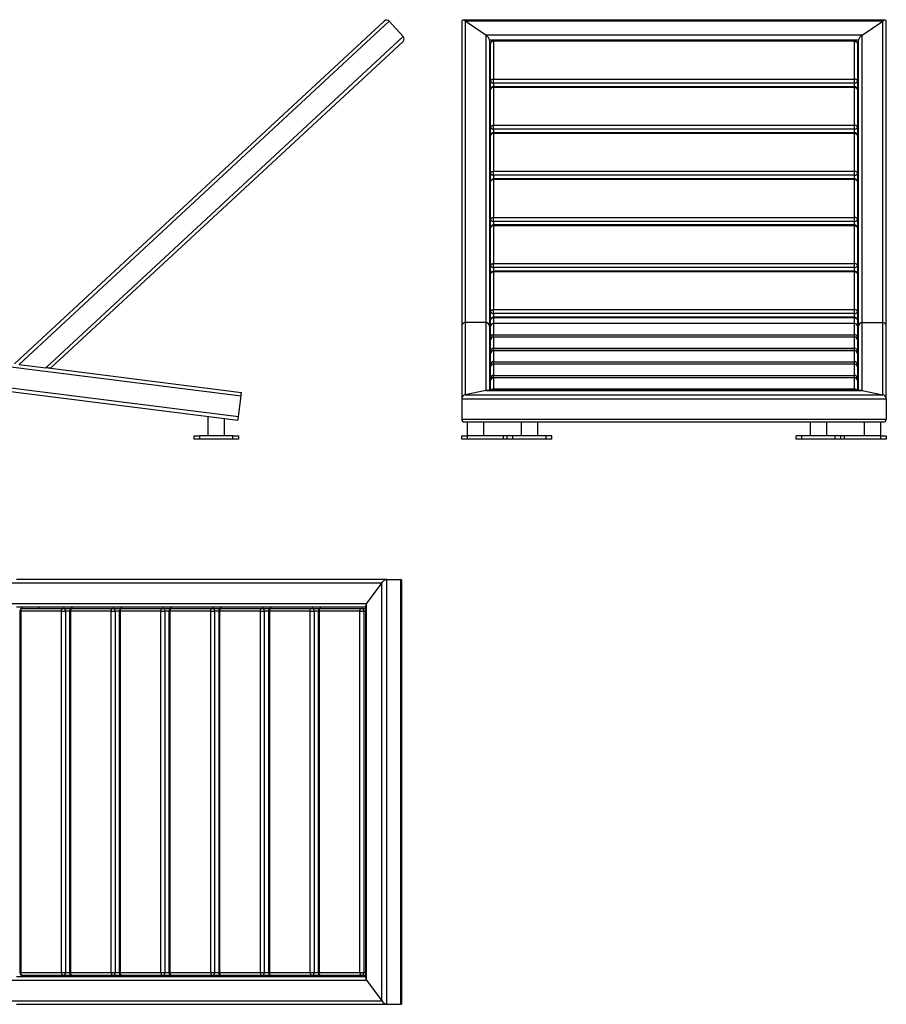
# Model space of a CAD drawing. Header units: millimetres. Extents: x 107 to 2935, y 117 to 1888.
# Tile 2 of 2: x 1376 to 2935, y 117 to 1888. Entities that reach past the tile are written whole.
import ezdxf

# ---------------------------------------------------------------- set-up
doc = ezdxf.new("R2010")
doc.units = ezdxf.units.MM

msp = doc.modelspace()

# ---------------------------------------------------------------- linework, layer by layer
at = {"color": 7, "linetype": 'Continuous', "lineweight": 25}
for p, q in [((1366.7, 1268.7), (2031.9, 1885.1)), ((1374.9, 1267.7), (2040.9, 1884.8)), ((2040.9, 1884.8), (2066.2, 1857.5)), ((2171.4, 1884.8), (2171.4, 1336.3)), ((2933.4, 1886.9), (2173.5, 1886.9)), ((2215, 1859.9), (2177.8, 1885.1)), ((2929, 1885.1), (2177.8, 1885.1)), ((2891.8, 1859.9), (2929, 1885.1)), ((2935.4, 1336.3), (2935.4, 1884.8)), ((2891.8, 1859.9), (2215, 1859.9)), ((1423.1, 1261.6), (2066.2, 1857.5)), ((1431.4, 1260.6), (2065.9, 1848.5)), ((2885.4, 1850.8), (2221.4, 1850.8)), ((2221.4, 1850.8), (2221.4, 1336.3)), ((2223.4, 1777.1), (2223.4, 1845)), ((2878.4, 1850), (2228.4, 1850)), ((2228.4, 1848.7), (2228.4, 1780.7)), ((2878.4, 1848.7), (2228.4, 1848.7)), ((2878.4, 1780.7), (2878.4, 1848.7)), ((2883.4, 1845), (2883.4, 1777.1)), ((2885.4, 1336.3), (2885.4, 1850.8)), ((2221.4, 1821.5), (2223.4, 1821.5)), ((2223.4, 1817.6), (2221.4, 1816.2)), ((2883.4, 1821.5), (2885.4, 1821.5)), ((2885.4, 1816.2), (2883.4, 1817.6)), ((2223.4, 1762.1), (2223.4, 1777.1)), ((2228.4, 1773.7), (2228.4, 1780.7)), ((2228.4, 1780.7), (2878.4, 1780.7)), ((2878.4, 1773.7), (2228.4, 1773.7)), ((2878.4, 1773.7), (2878.4, 1780.7)), ((2883.4, 1777.1), (2883.4, 1762.1)), ((2223.4, 1694.2), (2223.4, 1762.1)), ((2878.4, 1767.1), (2228.4, 1767.1)), ((2228.4, 1765.8), (2228.4, 1697.8)), ((2878.4, 1765.8), (2228.4, 1765.8)), ((2878.4, 1697.8), (2878.4, 1765.8)), ((2883.4, 1762.1), (2883.4, 1694.2)), ((2223.4, 1679.2), (2223.4, 1694.2)), ((2228.4, 1690.8), (2228.4, 1697.8)), ((2228.4, 1697.8), (2878.4, 1697.8)), ((2878.4, 1690.8), (2228.4, 1690.8)), ((2878.4, 1684.2), (2228.4, 1684.2)), ((2228.4, 1682.9), (2228.4, 1614.9)), ((2878.4, 1682.9), (2228.4, 1682.9)), ((2878.4, 1690.8), (2878.4, 1697.8)), ((2878.4, 1614.9), (2878.4, 1682.9)), ((2883.4, 1694.2), (2883.4, 1679.2)), ((2223.4, 1611.2), (2223.4, 1679.2)), ((2883.4, 1679.2), (2883.4, 1611.2)), ((2228.4, 1607.8), (2228.4, 1614.9)), ((2228.4, 1614.9), (2878.4, 1614.9)), ((2878.4, 1607.8), (2878.4, 1614.9)), ((2223.4, 1596.3), (2223.4, 1611.2)), ((2223.4, 1528.3), (2223.4, 1596.3)), ((2878.4, 1607.8), (2228.4, 1607.8)), ((2878.4, 1601.3), (2228.4, 1601.3)), ((2228.4, 1600), (2228.4, 1532)), ((2878.4, 1600), (2228.4, 1600)), ((2878.4, 1532), (2878.4, 1600)), ((2883.4, 1611.2), (2883.4, 1596.3)), ((2883.4, 1596.3), (2883.4, 1528.3)), ((2223.4, 1513.4), (2223.4, 1528.3)), ((2228.4, 1524.9), (2228.4, 1532)), ((2228.4, 1532), (2878.4, 1532)), ((2878.4, 1524.9), (2228.4, 1524.9)), ((2878.4, 1524.9), (2878.4, 1532)), ((2883.4, 1528.3), (2883.4, 1513.4)), ((2223.4, 1445.4), (2223.4, 1513.4)), ((2878.4, 1518.4), (2228.4, 1518.4)), ((2878.4, 1517), (2228.4, 1517)), ((2228.4, 1517), (2228.4, 1449.1)), ((2878.4, 1449.1), (2878.4, 1517)), ((2883.4, 1513.4), (2883.4, 1445.4)), ((2223.4, 1430.4), (2223.4, 1445.4)), ((2228.4, 1442), (2228.4, 1449.1)), ((2228.4, 1449.1), (2878.4, 1449.1)), ((2878.4, 1442), (2228.4, 1442)), ((2878.4, 1435.4), (2228.4, 1435.4)), ((2878.4, 1442), (2878.4, 1449.1)), ((2883.4, 1445.4), (2883.4, 1430.4)), ((2223.4, 1362.5), (2223.4, 1430.4)), ((2878.4, 1434.1), (2228.4, 1434.1)), ((2228.4, 1434.1), (2228.4, 1366.1)), ((2878.4, 1366.1), (2878.4, 1434.1)), ((2883.4, 1430.4), (2883.4, 1362.5)), ((2228.4, 1359.1), (2228.4, 1366.1)), ((2228.4, 1366.1), (2878.4, 1366.1)), ((2878.4, 1359.1), (2878.4, 1366.1)), ((2223.4, 1347.5), (2223.4, 1362.5)), ((2223.4, 1336.2), (2223.4, 1347.5)), ((2878.4, 1359.1), (2228.4, 1359.1)), ((2878.4, 1352.5), (2228.4, 1352.5)), ((2878.4, 1351.2), (2228.4, 1351.2)), ((2883.4, 1362.5), (2883.4, 1347.5)), ((2883.4, 1347.5), (2883.4, 1336.2)), ((779.1, 1336.3), (1774.3, 1210.9)), ((2171.4, 1336.3), (2171.4, 1205.7)), ((2215, 1342.8), (2177.8, 1342.8)), ((2177.8, 1342.8), (2177.8, 1213.2)), ((2215, 1342.8), (2215, 1220.7)), ((2221.4, 1336.3), (2221.4, 1220.8)), ((2223.4, 1316.2), (2223.4, 1336.2)), ((2878.4, 1341.2), (2228.4, 1341.2)), ((2228.4, 1341.1), (2228.4, 1321.1)), ((2878.4, 1341.1), (2228.4, 1341.1)), ((2878.4, 1321.1), (2878.4, 1341.1)), ((2883.4, 1336.2), (2883.4, 1316.2)), ((2885.4, 1220.8), (2885.4, 1336.3)), ((2891.8, 1220.7), (2891.8, 1342.8)), ((2891.8, 1342.8), (2929, 1342.8)), ((2929, 1213.2), (2929, 1342.8)), ((2935.4, 1205.7), (2935.4, 1336.3)), ((2223.4, 1311.8), (2223.4, 1316.2)), ((2223.4, 1291.8), (2223.4, 1311.8)), ((2228.4, 1321.1), (2878.4, 1321.1)), ((2878.4, 1316.8), (2228.4, 1316.8)), ((2228.4, 1316.7), (2228.4, 1296.7)), ((2878.4, 1316.7), (2228.4, 1316.7)), ((2878.4, 1296.7), (2878.4, 1316.7)), ((2883.4, 1316.2), (2883.4, 1311.8)), ((2883.4, 1311.8), (2883.4, 1291.8)), ((780.5, 1298.6), (1769.6, 1174)), ((2223.4, 1307.3), (2221.4, 1307.3)), ((2228.4, 1296.7), (2878.4, 1296.7)), ((2883.4, 1307.3), (2885.4, 1307.3)), ((780.8, 1292.1), (1768.8, 1167.6)), ((2223.4, 1287.4), (2223.4, 1291.8)), ((2223.4, 1267.4), (2223.4, 1287.4)), ((2878.4, 1292.4), (2228.4, 1292.4)), ((2228.4, 1292.3), (2228.4, 1272.3)), ((2878.4, 1292.3), (2228.4, 1292.3)), ((2878.4, 1272.3), (2878.4, 1292.3)), ((2883.4, 1291.8), (2883.4, 1287.4)), ((2883.4, 1287.4), (2883.4, 1267.4)), ((1374.9, 1267.7), (1423.1, 1261.6)), ((1431.4, 1260.6), (1775.1, 1217.3)), ((2223.4, 1263), (2223.4, 1267.4)), ((2223.4, 1243), (2223.4, 1263)), ((2228.4, 1272.3), (2878.4, 1272.3)), ((2878.4, 1268), (2228.4, 1268)), ((2228.4, 1267.9), (2228.4, 1247.9)), ((2878.4, 1267.9), (2228.4, 1267.9)), ((2878.4, 1247.9), (2878.4, 1267.9)), ((2883.4, 1267.4), (2883.4, 1263)), ((2883.4, 1263), (2883.4, 1243)), ((2223.4, 1238.6), (2223.4, 1243)), ((2228.4, 1247.9), (2878.4, 1247.9)), ((2878.4, 1243.6), (2228.4, 1243.6)), ((2878.4, 1243.5), (2228.4, 1243.5)), ((2228.4, 1243.5), (2228.4, 1223.5)), ((2878.4, 1223.5), (2878.4, 1243.5)), ((2883.4, 1243), (2883.4, 1238.6)), ((2223.4, 1220.8), (2223.4, 1238.6)), ((2228.4, 1223.5), (2878.4, 1223.5)), ((2883.4, 1238.6), (2883.4, 1220.8)), ((1769.6, 1174), (1774.3, 1210.9)), ((2171.4, 1205.7), (2171.4, 1169.2)), ((2171.4, 1205.7), (2935.4, 1205.7)), ((2215, 1220.7), (2177.8, 1213.2)), ((2177.8, 1213.2), (2929, 1213.2)), ((2215, 1220.7), (2891.8, 1220.7)), ((2890.5, 1220.8), (2216.3, 1220.8)), ((2891.8, 1220.7), (2929, 1213.2)), ((2935.4, 1205.7), (2935.4, 1169.2)), ((1714.8, 1174.5), (1714.8, 1139.4)), ((1744.8, 1139.4), (1744.8, 1170.7)), ((2171.4, 1169.2), (2935.4, 1169.2)), ((2176.5, 1164.1), (2930.3, 1164.1)), ((2181.4, 1164.1), (2181.4, 1139.4)), ((2211.4, 1139.4), (2211.4, 1164.1)), ((2278.4, 1164.1), (2278.4, 1139.4)), ((2308.4, 1139.4), (2308.4, 1164.1)), ((2798.4, 1164.1), (2798.4, 1139.4)), ((2828.4, 1139.4), (2828.4, 1164.1)), ((2895.4, 1164.1), (2895.4, 1139.4)), ((2925.4, 1139.4), (2925.4, 1164.1)), ((1689.8, 1133.4), (1689.8, 1139.4)), ((1689.8, 1139.4), (1699.8, 1139.4)), ((1699.8, 1133.4), (1689.8, 1133.4)), ((1699.8, 1139.4), (1699.8, 1133.4)), ((1759.8, 1139.4), (1699.8, 1139.4)), ((1759.8, 1133.4), (1699.8, 1133.4)), ((1759.8, 1133.4), (1759.8, 1139.4)), ((1759.8, 1139.4), (1769.8, 1139.4)), ((1769.8, 1133.4), (1759.8, 1133.4)), ((1769.8, 1139.4), (1769.8, 1133.4)), ((2171.4, 1133.4), (2171.4, 1139.4)), ((2171.4, 1139.4), (2181.4, 1139.4)), ((2181.4, 1133.4), (2171.4, 1133.4)), ((2181.4, 1139.4), (2181.4, 1133.4)), ((2246.4, 1139.4), (2181.4, 1139.4)), ((2246.4, 1133.4), (2181.4, 1133.4)), ((2246.4, 1133.4), (2246.4, 1139.4)), ((2253.4, 1139.4), (2246.4, 1139.4)), ((2253.4, 1133.4), (2246.4, 1133.4)), ((2253.4, 1133.4), (2253.4, 1139.4)), ((2263.4, 1139.4), (2253.4, 1139.4)), ((2263.4, 1133.4), (2253.4, 1133.4)), ((2263.4, 1133.4), (2263.4, 1139.4)), ((2323.4, 1139.4), (2263.4, 1139.4)), ((2323.4, 1133.4), (2263.4, 1133.4)), ((2323.4, 1133.4), (2323.4, 1139.4)), ((2333.4, 1139.4), (2323.4, 1139.4)), ((2333.4, 1133.4), (2323.4, 1133.4)), ((2333.4, 1133.4), (2333.4, 1139.4)), ((2773.4, 1133.4), (2773.4, 1139.4)), ((2783.4, 1139.4), (2773.4, 1139.4)), ((2783.4, 1133.4), (2773.4, 1133.4)), ((2783.4, 1133.4), (2783.4, 1139.4)), ((2843.4, 1139.4), (2783.4, 1139.4)), ((2843.4, 1133.4), (2783.4, 1133.4)), ((2843.4, 1133.4), (2843.4, 1139.4)), ((2853.4, 1139.4), (2843.4, 1139.4)), ((2853.4, 1133.4), (2843.4, 1133.4)), ((2860.4, 1139.4), (2853.4, 1139.4)), ((2853.4, 1133.4), (2853.4, 1139.4)), ((2860.4, 1133.4), (2853.4, 1133.4)), ((2860.4, 1133.4), (2860.4, 1139.4)), ((2925.4, 1139.4), (2860.4, 1139.4)), ((2925.4, 1133.4), (2860.4, 1133.4)), ((2925.4, 1133.4), (2925.4, 1139.4)), ((2925.4, 1139.4), (2935.4, 1139.4)), ((2935.4, 1133.4), (2925.4, 1133.4)), ((2935.4, 1139.4), (2935.4, 1133.4)), ((2027.5, 874.5), (1362.2, 874.5)), ((2036.5, 880.9), (1370.5, 880.9)), ((2000.2, 837.3), (2027.5, 874.5)), ((2027.5, 123.3), (2027.5, 874.5)), ((2036.5, 116.9), (2036.5, 880.9)), ((2036.5, 880.9), (2061.8, 880.9)), ((2061.8, 116.9), (2061.8, 880.9)), ((2063.5, 118.6), (2063.5, 879.2)), ((2000.2, 837.3), (1362.2, 837.3)), ((1998.1, 832.6), (1998.1, 165.2)), ((2000.2, 160.5), (2000.2, 837.3)), ((1998.1, 830.9), (1370.5, 830.9)), ((1376.3, 823.9), (1376.3, 173.9)), ((1451.2, 823.9), (1377.9, 823.9)), ((1377.9, 823.9), (1377.9, 173.9)), ((1381.3, 828.9), (1454.6, 828.9)), ((1410.5, 830.9), (1410.5, 828.9)), ((1451.2, 823.9), (1458.3, 823.9)), ((1451.2, 173.9), (1451.2, 823.9)), ((1454.6, 828.9), (1470.8, 828.9)), ((1458.3, 823.9), (1458.3, 173.9)), ((1465.8, 823.9), (1465.8, 173.9)), ((1540.7, 823.9), (1467.4, 823.9)), ((1467.4, 823.9), (1467.4, 173.9)), ((1470.8, 828.9), (1544.1, 828.9)), ((1540.7, 823.9), (1547.8, 823.9)), ((1540.7, 173.9), (1540.7, 823.9)), ((1544.1, 828.9), (1560.2, 828.9)), ((1547.8, 823.9), (1547.8, 173.9)), ((1555.2, 823.9), (1555.2, 173.9)), ((1630.2, 823.9), (1556.8, 823.9)), ((1556.8, 823.9), (1556.8, 173.9)), ((1560.2, 828.9), (1633.6, 828.9)), ((1630.2, 823.9), (1637.3, 823.9)), ((1630.2, 173.9), (1630.2, 823.9)), ((1633.6, 828.9), (1649.7, 828.9)), ((1637.3, 823.9), (1637.3, 173.9)), ((1644.7, 823.9), (1644.7, 173.9)), ((1719.7, 823.9), (1646.3, 823.9)), ((1646.3, 823.9), (1646.3, 173.9)), ((1649.7, 828.9), (1723.1, 828.9)), ((1719.7, 823.9), (1726.8, 823.9)), ((1719.7, 173.9), (1719.7, 823.9)), ((1723.1, 828.9), (1739.2, 828.9)), ((1726.8, 823.9), (1726.8, 173.9)), ((1734.2, 823.9), (1734.2, 173.9)), ((1809.2, 823.9), (1735.8, 823.9)), ((1735.8, 823.9), (1735.8, 173.9)), ((1739.2, 828.9), (1812.6, 828.9)), ((1809.2, 823.9), (1816.2, 823.9)), ((1809.2, 173.9), (1809.2, 823.9)), ((1812.6, 828.9), (1828.7, 828.9)), ((1816.2, 823.9), (1816.2, 173.9)), ((1823.7, 823.9), (1823.7, 173.9)), ((1898.7, 823.9), (1825.3, 823.9)), ((1825.3, 823.9), (1825.3, 173.9)), ((1828.7, 828.9), (1902.1, 828.9)), ((1898.7, 173.9), (1898.7, 823.9)), ((1898.7, 823.9), (1905.7, 823.9)), ((1902.1, 828.9), (1918.2, 828.9)), ((1905.7, 823.9), (1905.7, 173.9)), ((1913.2, 823.9), (1913.2, 173.9)), ((1914.8, 823.9), (1914.8, 173.9)), ((1988.1, 823.9), (1914.8, 823.9)), ((1918.2, 828.9), (1991.5, 828.9)), ((1988.1, 823.9), (1995.2, 823.9)), ((1988.1, 173.9), (1988.1, 823.9)), ((1991.5, 828.9), (1998.1, 828.9)), ((1995.2, 823.9), (1995.2, 173.9)), ((1362.2, 160.5), (2000.2, 160.5)), ((1370.5, 166.9), (1998.1, 166.9)), ((1377.9, 173.9), (1451.2, 173.9)), ((1454.6, 168.9), (1381.3, 168.9)), ((1410.5, 166.9), (1410.5, 168.9)), ((1451.2, 173.9), (1458.3, 173.9)), ((1470.8, 168.9), (1454.6, 168.9)), ((1467.4, 173.9), (1540.7, 173.9)), ((1544.1, 168.9), (1470.8, 168.9)), ((1540.7, 173.9), (1547.8, 173.9)), ((1560.2, 168.9), (1544.1, 168.9)), ((1556.8, 173.9), (1630.2, 173.9)), ((1633.6, 168.9), (1560.2, 168.9)), ((1630.2, 173.9), (1637.3, 173.9)), ((1649.7, 168.9), (1633.6, 168.9)), ((1646.3, 173.9), (1719.7, 173.9)), ((1723.1, 168.9), (1649.7, 168.9)), ((1719.7, 173.9), (1726.8, 173.9)), ((1739.2, 168.9), (1723.1, 168.9)), ((1735.8, 173.9), (1809.2, 173.9)), ((1812.6, 168.9), (1739.2, 168.9)), ((1809.2, 173.9), (1816.2, 173.9)), ((1828.7, 168.9), (1812.6, 168.9)), ((1825.3, 173.9), (1898.7, 173.9)), ((1902.1, 168.9), (1828.7, 168.9)), ((1898.7, 173.9), (1905.7, 173.9)), ((1918.2, 168.9), (1902.1, 168.9)), ((1914.8, 173.9), (1988.1, 173.9)), ((1991.5, 168.9), (1918.2, 168.9)), ((1988.1, 173.9), (1995.2, 173.9)), ((1998.1, 168.9), (1991.5, 168.9)), ((2000.2, 160.5), (2027.5, 123.3)), ((1362.2, 123.3), (2027.5, 123.3)), ((1370.5, 116.9), (2036.5, 116.9)), ((2036.5, 116.9), (2061.8, 116.9))]:
    msp.add_line(p, q, dxfattribs=at)
at = {"color": 8, "linetype": 'Continuous', "lineweight": 25}
for p, q in [((2177.8, 1885.1), (2177.8, 1342.8)), ((2929, 1342.8), (2929, 1885.1)), ((2215, 1859.9), (2215, 1342.8)), ((2891.8, 1342.8), (2891.8, 1859.9)), ((2228.4, 1848.7), (2228.4, 1850)), ((2878.4, 1848.7), (2878.4, 1850)), ((2223.4, 1823.5), (2221.4, 1823.5)), ((2885.4, 1823.5), (2883.4, 1823.5)), ((2228.4, 1773.7), (2228.4, 1767.1)), ((2878.4, 1767.1), (2878.4, 1773.7)), ((2228.4, 1765.8), (2228.4, 1767.1)), ((2878.4, 1765.8), (2878.4, 1767.1)), ((2228.4, 1690.8), (2228.4, 1684.2)), ((2228.4, 1682.9), (2228.4, 1684.2)), ((2878.4, 1684.2), (2878.4, 1690.8)), ((2878.4, 1682.9), (2878.4, 1684.2)), ((2228.4, 1607.8), (2228.4, 1601.3)), ((2228.4, 1600), (2228.4, 1601.3)), ((2878.4, 1601.3), (2878.4, 1607.8)), ((2878.4, 1600), (2878.4, 1601.3)), ((2228.4, 1524.9), (2228.4, 1518.4)), ((2878.4, 1518.4), (2878.4, 1524.9)), ((2228.4, 1517), (2228.4, 1518.4)), ((2878.4, 1517), (2878.4, 1518.4)), ((2228.4, 1442), (2228.4, 1435.4)), ((2228.4, 1434.1), (2228.4, 1435.4)), ((2878.4, 1435.4), (2878.4, 1442)), ((2878.4, 1434.1), (2878.4, 1435.4)), ((2228.4, 1359.1), (2228.4, 1352.5)), ((2228.4, 1351.2), (2228.4, 1352.5)), ((2228.4, 1351.2), (2228.4, 1341.2)), ((2878.4, 1352.5), (2878.4, 1359.1)), ((2878.4, 1351.2), (2878.4, 1352.5)), ((2878.4, 1341.2), (2878.4, 1351.2)), ((2228.4, 1341.1), (2228.4, 1341.2)), ((2878.4, 1341.1), (2878.4, 1341.2)), ((2228.4, 1316.8), (2228.4, 1321.1)), ((2228.4, 1316.7), (2228.4, 1316.8)), ((2878.4, 1316.8), (2878.4, 1321.1)), ((2878.4, 1316.7), (2878.4, 1316.8)), ((2228.4, 1292.4), (2228.4, 1296.7)), ((2878.4, 1292.4), (2878.4, 1296.7)), ((2228.4, 1292.3), (2228.4, 1292.4)), ((2878.4, 1292.3), (2878.4, 1292.4)), ((2228.4, 1268), (2228.4, 1272.3)), ((2228.4, 1267.9), (2228.4, 1268)), ((2878.4, 1268), (2878.4, 1272.3)), ((2878.4, 1267.9), (2878.4, 1268)), ((2228.4, 1243.6), (2228.4, 1247.9)), ((2228.4, 1243.5), (2228.4, 1243.6)), ((2878.4, 1243.6), (2878.4, 1247.9)), ((2878.4, 1243.5), (2878.4, 1243.6)), ((2228.4, 1220.8), (2228.4, 1223.5)), ((2878.4, 1220.8), (2878.4, 1223.5)), ((1376.3, 823.9), (1377.9, 823.9)), ((1465.8, 823.9), (1458.3, 823.9)), ((1465.8, 823.9), (1467.4, 823.9)), ((1555.2, 823.9), (1547.8, 823.9)), ((1555.2, 823.9), (1556.8, 823.9)), ((1644.7, 823.9), (1637.3, 823.9)), ((1644.7, 823.9), (1646.3, 823.9)), ((1734.2, 823.9), (1726.8, 823.9)), ((1734.2, 823.9), (1735.8, 823.9)), ((1823.7, 823.9), (1816.2, 823.9)), ((1823.7, 823.9), (1825.3, 823.9)), ((1913.2, 823.9), (1905.7, 823.9)), ((1913.2, 823.9), (1914.8, 823.9)), ((1998.1, 823.9), (1995.2, 823.9)), ((1376.3, 173.9), (1377.9, 173.9)), ((1458.3, 173.9), (1465.8, 173.9)), ((1465.8, 173.9), (1467.4, 173.9)), ((1547.8, 173.9), (1555.2, 173.9)), ((1555.2, 173.9), (1556.8, 173.9)), ((1637.3, 173.9), (1644.7, 173.9)), ((1644.7, 173.9), (1646.3, 173.9)), ((1726.8, 173.9), (1734.2, 173.9)), ((1734.2, 173.9), (1735.8, 173.9)), ((1816.2, 173.9), (1823.7, 173.9)), ((1823.7, 173.9), (1825.3, 173.9)), ((1905.7, 173.9), (1913.2, 173.9)), ((1913.2, 173.9), (1914.8, 173.9)), ((1995.2, 173.9), (1998.1, 173.9))]:
    msp.add_line(p, q, dxfattribs=at)
at = {"color": 7, "linetype": 'Continuous', "lineweight": 25, "flags": 128}
for points in [[(2228.4, 1848.7), (2227.4, 1848.6), (2226.5, 1848.4), (2225.6, 1848.1), (2224.9, 1847.6), (2224.2, 1847.1), (2223.8, 1846.5), (2223.5, 1845.8), (2223.4, 1845)], [(2878.4, 1848.7), (2879.4, 1848.6), (2880.3, 1848.4), (2881.2, 1848.1), (2881.9, 1847.6), (2882.6, 1847.1), (2883, 1846.5), (2883.3, 1845.8), (2883.4, 1845)], [(2223.4, 1777.1), (2223.5, 1777.8), (2223.8, 1778.5), (2224.2, 1779.1), (2224.9, 1779.7), (2225.6, 1780.1), (2226.5, 1780.5), (2227.4, 1780.7), (2228.4, 1780.7)], [(2223.4, 1777.1), (2223.5, 1776.4), (2223.8, 1775.8), (2224.2, 1775.2), (2224.9, 1774.7), (2225.6, 1774.3), (2226.5, 1773.9), (2227.4, 1773.7), (2228.4, 1773.7)], [(2883.4, 1777.1), (2883.3, 1777.8), (2883, 1778.5), (2882.6, 1779.1), (2881.9, 1779.7), (2881.2, 1780.1), (2880.3, 1780.5), (2879.4, 1780.7), (2878.4, 1780.7)], [(2878.4, 1773.7), (2879.4, 1773.7), (2880.3, 1773.9), (2881.2, 1774.3), (2881.9, 1774.7), (2882.6, 1775.2), (2883, 1775.8), (2883.3, 1776.4), (2883.4, 1777.1)], [(2228.4, 1765.8), (2227.4, 1765.7), (2226.5, 1765.5), (2225.6, 1765.2), (2224.9, 1764.7), (2224.2, 1764.2), (2223.8, 1763.5), (2223.5, 1762.8), (2223.4, 1762.1)], [(2878.4, 1765.8), (2879.4, 1765.7), (2880.3, 1765.5), (2881.2, 1765.2), (2881.9, 1764.7), (2882.6, 1764.2), (2883, 1763.5), (2883.3, 1762.8), (2883.4, 1762.1)], [(2223.4, 1694.2), (2223.5, 1694.9), (2223.8, 1695.6), (2224.2, 1696.2), (2224.9, 1696.8), (2225.6, 1697.2), (2226.5, 1697.5), (2227.4, 1697.8), (2228.4, 1697.8)], [(2223.4, 1694.2), (2223.5, 1693.5), (2223.8, 1692.9), (2224.2, 1692.3), (2224.9, 1691.8), (2225.6, 1691.3), (2226.5, 1691), (2227.4, 1690.8), (2228.4, 1690.8)], [(2228.4, 1682.9), (2227.4, 1682.8), (2226.5, 1682.6), (2225.6, 1682.3), (2224.9, 1681.8), (2224.2, 1681.2), (2223.8, 1680.6), (2223.5, 1679.9), (2223.4, 1679.2)], [(2883.4, 1694.2), (2883.3, 1694.9), (2883, 1695.6), (2882.6, 1696.2), (2881.9, 1696.8), (2881.2, 1697.2), (2880.3, 1697.5), (2879.4, 1697.8), (2878.4, 1697.8)], [(2878.4, 1690.8), (2879.4, 1690.8), (2880.3, 1691), (2881.2, 1691.3), (2881.9, 1691.8), (2882.6, 1692.3), (2883, 1692.9), (2883.3, 1693.5), (2883.4, 1694.2)], [(2878.4, 1682.9), (2879.4, 1682.8), (2880.3, 1682.6), (2881.2, 1682.3), (2881.9, 1681.8), (2882.6, 1681.2), (2883, 1680.6), (2883.3, 1679.9), (2883.4, 1679.2)], [(2223.4, 1611.2), (2223.5, 1612), (2223.8, 1612.6), (2224.2, 1613.3), (2224.9, 1613.8), (2225.6, 1614.3), (2226.5, 1614.6), (2227.4, 1614.8), (2228.4, 1614.9)], [(2883.4, 1611.2), (2883.3, 1612), (2883, 1612.6), (2882.6, 1613.3), (2881.9, 1613.8), (2881.2, 1614.3), (2880.3, 1614.6), (2879.4, 1614.8), (2878.4, 1614.9)], [(2223.4, 1611.2), (2223.5, 1610.6), (2223.8, 1609.9), (2224.2, 1609.3), (2224.9, 1608.8), (2225.6, 1608.4), (2226.5, 1608.1), (2227.4, 1607.9), (2228.4, 1607.8)], [(2228.4, 1600), (2227.4, 1599.9), (2226.5, 1599.7), (2225.6, 1599.3), (2224.9, 1598.9), (2224.2, 1598.3), (2223.8, 1597.7), (2223.5, 1597), (2223.4, 1596.3)], [(2878.4, 1607.8), (2879.4, 1607.9), (2880.3, 1608.1), (2881.2, 1608.4), (2881.9, 1608.8), (2882.6, 1609.3), (2883, 1609.9), (2883.3, 1610.6), (2883.4, 1611.2)], [(2878.4, 1600), (2879.4, 1599.9), (2880.3, 1599.7), (2881.2, 1599.3), (2881.9, 1598.9), (2882.6, 1598.3), (2883, 1597.7), (2883.3, 1597), (2883.4, 1596.3)], [(2223.4, 1528.3), (2223.5, 1529), (2223.8, 1529.7), (2224.2, 1530.4), (2224.9, 1530.9), (2225.6, 1531.4), (2226.5, 1531.7), (2227.4, 1531.9), (2228.4, 1532)], [(2223.4, 1528.3), (2223.5, 1527.7), (2223.8, 1527), (2224.2, 1526.4), (2224.9, 1525.9), (2225.6, 1525.5), (2226.5, 1525.2), (2227.4, 1525), (2228.4, 1524.9)], [(2883.4, 1528.3), (2883.3, 1529), (2883, 1529.7), (2882.6, 1530.4), (2881.9, 1530.9), (2881.2, 1531.4), (2880.3, 1531.7), (2879.4, 1531.9), (2878.4, 1532)], [(2878.4, 1524.9), (2879.4, 1525), (2880.3, 1525.2), (2881.2, 1525.5), (2881.9, 1525.9), (2882.6, 1526.4), (2883, 1527), (2883.3, 1527.7), (2883.4, 1528.3)], [(2228.4, 1517), (2227.4, 1517), (2226.5, 1516.7), (2225.6, 1516.4), (2224.9, 1516), (2224.2, 1515.4), (2223.8, 1514.8), (2223.5, 1514.1), (2223.4, 1513.4)], [(2878.4, 1517), (2879.4, 1517), (2880.3, 1516.7), (2881.2, 1516.4), (2881.9, 1516), (2882.6, 1515.4), (2883, 1514.8), (2883.3, 1514.1), (2883.4, 1513.4)], [(2223.4, 1445.4), (2223.5, 1446.1), (2223.8, 1446.8), (2224.2, 1447.4), (2224.9, 1448), (2225.6, 1448.4), (2226.5, 1448.8), (2227.4, 1449), (2228.4, 1449.1)], [(2223.4, 1445.4), (2223.5, 1444.7), (2223.8, 1444.1), (2224.2, 1443.5), (2224.9, 1443), (2225.6, 1442.6), (2226.5, 1442.3), (2227.4, 1442.1), (2228.4, 1442)], [(2883.4, 1445.4), (2883.3, 1446.1), (2883, 1446.8), (2882.6, 1447.4), (2881.9, 1448), (2881.2, 1448.4), (2880.3, 1448.8), (2879.4, 1449), (2878.4, 1449.1)], [(2878.4, 1442), (2879.4, 1442.1), (2880.3, 1442.3), (2881.2, 1442.6), (2881.9, 1443), (2882.6, 1443.5), (2883, 1444.1), (2883.3, 1444.7), (2883.4, 1445.4)], [(2228.4, 1434.1), (2227.4, 1434), (2226.5, 1433.8), (2225.6, 1433.5), (2224.9, 1433), (2224.2, 1432.5), (2223.8, 1431.8), (2223.5, 1431.2), (2223.4, 1430.4)], [(2878.4, 1434.1), (2879.4, 1434), (2880.3, 1433.8), (2881.2, 1433.5), (2881.9, 1433), (2882.6, 1432.5), (2883, 1431.8), (2883.3, 1431.2), (2883.4, 1430.4)], [(2223.4, 1362.5), (2223.5, 1363.2), (2223.8, 1363.9), (2224.2, 1364.5), (2224.9, 1365.1), (2225.6, 1365.5), (2226.5, 1365.9), (2227.4, 1366.1), (2228.4, 1366.1)], [(2883.4, 1362.5), (2883.3, 1363.2), (2883, 1363.9), (2882.6, 1364.5), (2881.9, 1365.1), (2881.2, 1365.5), (2880.3, 1365.9), (2879.4, 1366.1), (2878.4, 1366.1)], [(2223.4, 1362.5), (2223.5, 1361.8), (2223.8, 1361.2), (2224.2, 1360.6), (2224.9, 1360.1), (2225.6, 1359.6), (2226.5, 1359.3), (2227.4, 1359.1), (2228.4, 1359.1)], [(2228.4, 1351.2), (2227.4, 1351.1), (2226.5, 1350.9), (2225.6, 1350.6), (2224.9, 1350.1), (2224.2, 1349.6), (2223.8, 1348.9), (2223.5, 1348.2), (2223.4, 1347.5)], [(2878.4, 1359.1), (2879.4, 1359.1), (2880.3, 1359.3), (2881.2, 1359.6), (2881.9, 1360.1), (2882.6, 1360.6), (2883, 1361.2), (2883.3, 1361.8), (2883.4, 1362.5)], [(2878.4, 1351.2), (2879.4, 1351.1), (2880.3, 1350.9), (2881.2, 1350.6), (2881.9, 1350.1), (2882.6, 1349.6), (2883, 1348.9), (2883.3, 1348.2), (2883.4, 1347.5)], [(1431.4, 1260.6), (1431.3, 1260.6), (1430.8, 1260.6), (1430, 1260.7), (1429, 1260.9), (1427.7, 1261), (1426.3, 1261.2), (1424.7, 1261.4), (1423.1, 1261.6)], [(1774.3, 1210.9), (1774.4, 1212.1), (1774.6, 1213.3), (1774.7, 1214.4), (1774.8, 1215.4), (1774.9, 1216.2), (1775, 1216.8), (1775.1, 1217.1), (1775.1, 1217.3)], [(1768.8, 1167.6), (1768.8, 1167.8), (1768.9, 1168.1), (1769, 1168.7), (1769.1, 1169.5), (1769.2, 1170.5), (1769.3, 1171.6), (1769.5, 1172.8), (1769.6, 1174)], [(1381.3, 828.9), (1380.6, 828.8), (1380, 828.5), (1379.4, 828), (1378.9, 827.4), (1378.4, 826.7), (1378.1, 825.8), (1377.9, 824.9), (1377.9, 823.9)], [(1451.2, 823.9), (1451.3, 824.9), (1451.5, 825.8), (1451.8, 826.7), (1452.2, 827.4), (1452.7, 828), (1453.3, 828.5), (1454, 828.8), (1454.6, 828.9)], [(1458.3, 823.9), (1458.2, 824.9), (1458, 825.8), (1457.7, 826.7), (1457.2, 827.4), (1456.7, 828), (1456, 828.5), (1455.3, 828.8), (1454.6, 828.9)], [(1470.8, 828.9), (1470.1, 828.8), (1469.5, 828.5), (1468.9, 828), (1468.4, 827.4), (1467.9, 826.7), (1467.6, 825.8), (1467.4, 824.9), (1467.4, 823.9)], [(1540.7, 823.9), (1540.8, 824.9), (1541, 825.8), (1541.3, 826.7), (1541.7, 827.4), (1542.2, 828), (1542.8, 828.5), (1543.4, 828.8), (1544.1, 828.9)], [(1547.8, 823.9), (1547.7, 824.9), (1547.5, 825.8), (1547.2, 826.7), (1546.7, 827.4), (1546.1, 828), (1545.5, 828.5), (1544.8, 828.8), (1544.1, 828.9)], [(1560.2, 828.9), (1559.6, 828.8), (1558.9, 828.5), (1558.4, 828), (1557.8, 827.4), (1557.4, 826.7), (1557.1, 825.8), (1556.9, 824.9), (1556.8, 823.9)], [(1630.2, 823.9), (1630.3, 824.9), (1630.5, 825.8), (1630.8, 826.7), (1631.2, 827.4), (1631.7, 828), (1632.3, 828.5), (1632.9, 828.8), (1633.6, 828.9)], [(1637.3, 823.9), (1637.2, 824.9), (1637, 825.8), (1636.6, 826.7), (1636.2, 827.4), (1635.6, 828), (1635, 828.5), (1634.3, 828.8), (1633.6, 828.9)], [(1649.7, 828.9), (1649.1, 828.8), (1648.4, 828.5), (1647.8, 828), (1647.3, 827.4), (1646.9, 826.7), (1646.6, 825.8), (1646.4, 824.9), (1646.3, 823.9)], [(1719.7, 823.9), (1719.8, 824.9), (1719.9, 825.8), (1720.3, 826.7), (1720.7, 827.4), (1721.2, 828), (1721.8, 828.5), (1722.4, 828.8), (1723.1, 828.9)], [(1726.8, 823.9), (1726.7, 824.9), (1726.5, 825.8), (1726.1, 826.7), (1725.7, 827.4), (1725.1, 828), (1724.5, 828.5), (1723.8, 828.8), (1723.1, 828.9)], [(1739.2, 828.9), (1738.6, 828.8), (1737.9, 828.5), (1737.3, 828), (1736.8, 827.4), (1736.4, 826.7), (1736.1, 825.8), (1735.9, 824.9), (1735.8, 823.9)], [(1809.2, 823.9), (1809.2, 824.9), (1809.4, 825.8), (1809.7, 826.7), (1810.2, 827.4), (1810.7, 828), (1811.3, 828.5), (1811.9, 828.8), (1812.6, 828.9)], [(1816.2, 823.9), (1816.2, 824.9), (1816, 825.8), (1815.6, 826.7), (1815.2, 827.4), (1814.6, 828), (1814, 828.5), (1813.3, 828.8), (1812.6, 828.9)], [(1828.7, 828.9), (1828, 828.8), (1827.4, 828.5), (1826.8, 828), (1826.3, 827.4), (1825.9, 826.7), (1825.6, 825.8), (1825.4, 824.9), (1825.3, 823.9)], [(1898.7, 823.9), (1898.7, 824.9), (1898.9, 825.8), (1899.2, 826.7), (1899.7, 827.4), (1900.2, 828), (1900.8, 828.5), (1901.4, 828.8), (1902.1, 828.9)], [(1905.7, 823.9), (1905.7, 824.9), (1905.4, 825.8), (1905.1, 826.7), (1904.7, 827.4), (1904.1, 828), (1903.5, 828.5), (1902.8, 828.8), (1902.1, 828.9)], [(1918.2, 828.9), (1917.5, 828.8), (1916.9, 828.5), (1916.3, 828), (1915.8, 827.4), (1915.4, 826.7), (1915.1, 825.8), (1914.9, 824.9), (1914.8, 823.9)], [(1988.1, 823.9), (1988.2, 824.9), (1988.4, 825.8), (1988.7, 826.7), (1989.1, 827.4), (1989.7, 828), (1990.2, 828.5), (1990.9, 828.8), (1991.5, 828.9)], [(1995.2, 823.9), (1995.1, 824.9), (1994.9, 825.8), (1994.6, 826.7), (1994.1, 827.4), (1993.6, 828), (1992.9, 828.5), (1992.3, 828.8), (1991.5, 828.9)], [(1381.3, 168.9), (1380.6, 169), (1380, 169.3), (1379.4, 169.7), (1378.9, 170.3), (1378.4, 171.1), (1378.1, 172), (1377.9, 172.9), (1377.9, 173.9)], [(1451.2, 173.9), (1451.3, 172.9), (1451.5, 172), (1451.8, 171.1), (1452.2, 170.3), (1452.7, 169.7), (1453.3, 169.3), (1454, 169), (1454.6, 168.9)], [(1454.6, 168.9), (1455.3, 169), (1456, 169.3), (1456.7, 169.7), (1457.2, 170.3), (1457.7, 171.1), (1458, 172), (1458.2, 172.9), (1458.3, 173.9)], [(1470.8, 168.9), (1470.1, 169), (1469.5, 169.3), (1468.9, 169.7), (1468.4, 170.3), (1467.9, 171.1), (1467.6, 172), (1467.4, 172.9), (1467.4, 173.9)], [(1540.7, 173.9), (1540.8, 172.9), (1541, 172), (1541.3, 171.1), (1541.7, 170.3), (1542.2, 169.7), (1542.8, 169.3), (1543.4, 169), (1544.1, 168.9)], [(1544.1, 168.9), (1544.8, 169), (1545.5, 169.3), (1546.1, 169.7), (1546.7, 170.3), (1547.2, 171.1), (1547.5, 172), (1547.7, 172.9), (1547.8, 173.9)], [(1560.2, 168.9), (1559.6, 169), (1558.9, 169.3), (1558.4, 169.7), (1557.8, 170.3), (1557.4, 171.1), (1557.1, 172), (1556.9, 172.9), (1556.8, 173.9)], [(1630.2, 173.9), (1630.3, 172.9), (1630.5, 172), (1630.8, 171.1), (1631.2, 170.3), (1631.7, 169.7), (1632.3, 169.3), (1632.9, 169), (1633.6, 168.9)], [(1633.6, 168.9), (1634.3, 169), (1635, 169.3), (1635.6, 169.7), (1636.2, 170.3), (1636.6, 171.1), (1637, 172), (1637.2, 172.9), (1637.3, 173.9)], [(1649.7, 168.9), (1649.1, 169), (1648.4, 169.3), (1647.8, 169.7), (1647.3, 170.3), (1646.9, 171.1), (1646.6, 172), (1646.4, 172.9), (1646.3, 173.9)], [(1719.7, 173.9), (1719.8, 172.9), (1719.9, 172), (1720.3, 171.1), (1720.7, 170.3), (1721.2, 169.7), (1721.8, 169.3), (1722.4, 169), (1723.1, 168.9)], [(1723.1, 168.9), (1723.8, 169), (1724.5, 169.3), (1725.1, 169.7), (1725.7, 170.3), (1726.1, 171.1), (1726.5, 172), (1726.7, 172.9), (1726.8, 173.9)], [(1739.2, 168.9), (1738.6, 169), (1737.9, 169.3), (1737.3, 169.7), (1736.8, 170.3), (1736.4, 171.1), (1736.1, 172), (1735.9, 172.9), (1735.8, 173.9)], [(1809.2, 173.9), (1809.2, 172.9), (1809.4, 172), (1809.7, 171.1), (1810.2, 170.3), (1810.7, 169.7), (1811.3, 169.3), (1811.9, 169), (1812.6, 168.9)], [(1812.6, 168.9), (1813.3, 169), (1814, 169.3), (1814.6, 169.7), (1815.2, 170.3), (1815.6, 171.1), (1816, 172), (1816.2, 172.9), (1816.2, 173.9)], [(1828.7, 168.9), (1828, 169), (1827.4, 169.3), (1826.8, 169.7), (1826.3, 170.3), (1825.9, 171.1), (1825.6, 172), (1825.4, 172.9), (1825.3, 173.9)], [(1898.7, 173.9), (1898.7, 172.9), (1898.9, 172), (1899.2, 171.1), (1899.7, 170.3), (1900.2, 169.7), (1900.8, 169.3), (1901.4, 169), (1902.1, 168.9)], [(1902.1, 168.9), (1902.8, 169), (1903.5, 169.3), (1904.1, 169.7), (1904.7, 170.3), (1905.1, 171.1), (1905.4, 172), (1905.7, 172.9), (1905.7, 173.9)], [(1918.2, 168.9), (1917.5, 169), (1916.9, 169.3), (1916.3, 169.7), (1915.8, 170.3), (1915.4, 171.1), (1915.1, 172), (1914.9, 172.9), (1914.8, 173.9)], [(1988.1, 173.9), (1988.2, 172.9), (1988.4, 172), (1988.7, 171.1), (1989.1, 170.3), (1989.7, 169.7), (1990.2, 169.3), (1990.9, 169), (1991.5, 168.9)], [(1991.5, 168.9), (1992.3, 169), (1992.9, 169.3), (1993.6, 169.7), (1994.1, 170.3), (1994.6, 171.1), (1994.9, 172), (1995.1, 172.9), (1995.2, 173.9)]]:
    msp.add_lwpolyline(points, dxfattribs=at)
at = {"color": 8, "linetype": 'Continuous', "lineweight": 25, "flags": 128}
for points in [[(2223.4, 1316.2), (2223.5, 1316), (2223.8, 1315.9), (2224.2, 1315.7), (2224.9, 1315.5), (2225, 1315.5)], [(2881.8, 1315.5), (2881.9, 1315.5), (2882.6, 1315.7), (2883, 1315.9), (2883.3, 1316), (2883.4, 1316.2)], [(2223.4, 1291.8), (2223.5, 1291.6), (2223.8, 1291.5), (2224.2, 1291.3), (2224.9, 1291.1), (2225, 1291.1)], [(2881.8, 1291.1), (2881.9, 1291.1), (2882.6, 1291.3), (2883, 1291.5), (2883.3, 1291.6), (2883.4, 1291.8)], [(2223.4, 1267.4), (2223.5, 1267.2), (2223.8, 1267.1), (2224.2, 1266.9), (2224.9, 1266.7), (2225, 1266.7)], [(2881.8, 1266.7), (2881.9, 1266.7), (2882.6, 1266.9), (2883, 1267.1), (2883.3, 1267.2), (2883.4, 1267.4)], [(2223.4, 1243), (2223.5, 1242.8), (2223.8, 1242.7), (2224.2, 1242.5), (2224.9, 1242.3), (2225, 1242.3)], [(2881.8, 1242.3), (2881.9, 1242.3), (2882.6, 1242.5), (2883, 1242.7), (2883.3, 1242.8), (2883.4, 1243)]]:
    msp.add_lwpolyline(points, dxfattribs=at)
at = {"color": 7, "linetype": 'Continuous', "lineweight": 25}
for centre, radius, start, end in [((2036.2, 1880.5), 6.4, 42.8192, 132.8192), ((2061.5, 1853.2), 6.4, 312.8192, 42.8192), ((2228.4, 1845), 5, 90, 180), ((2878.4, 1845), 5, 0, 90), ((2228.4, 1762.1), 5, 90, 180), ((2878.4, 1762.1), 5, 0, 90), ((2228.4, 1679.2), 5, 90, 180), ((2878.4, 1679.2), 5, 0, 90), ((2228.4, 1596.3), 5, 90, 180), ((2878.4, 1596.3), 5, 0, 90), ((2228.4, 1513.4), 5, 90, 180), ((2878.4, 1513.4), 5, 0, 90), ((2228.4, 1430.4), 5, 90, 180), ((2878.4, 1430.4), 5, 0, 90), ((2228.4, 1347.5), 5, 90, 180), ((2878.4, 1347.5), 5, 0, 90), ((2228.4, 1336.2), 5, 90, 180), ((2228.4, 1336.2), 4.95, 89.4213, 179.4091), ((2878.4, 1336.2), 5, 0, 90), ((2878.5, 1336.2), 4.95, 0.5909, 90.5787), ((2228.4, 1316.2), 4.95, 89.4211, 179.4092), ((2228.4, 1311.8), 5, 90, 180), ((2228.4, 1311.8), 4.95, 89.4213, 179.4091), ((2878.5, 1316.2), 4.95, 0.5908, 90.5789), ((2878.4, 1311.8), 5, 0, 90), ((2878.5, 1311.8), 4.95, 0.5909, 90.5787), ((2228.4, 1291.8), 4.95, 89.4212, 179.4092), ((2878.5, 1291.8), 4.95, 0.5908, 90.5788), ((2228.4, 1287.4), 5, 90, 180), ((2228.4, 1287.4), 4.95, 89.4212, 179.4092), ((2878.4, 1287.4), 5, 0, 90), ((2878.5, 1287.4), 4.95, 0.5908, 90.5788), ((2228.4, 1267.4), 4.95, 89.4213, 179.4091), ((2228.4, 1263), 5, 90, 180), ((2228.4, 1263), 4.95, 89.4213, 179.4091), ((2878.5, 1267.4), 4.95, 0.5909, 90.5787), ((2878.4, 1263), 5, 0, 90), ((2878.5, 1263), 4.95, 0.5909, 90.5787), ((2228.4, 1243), 4.95, 89.4212, 179.4091), ((2228.4, 1238.6), 5, 90, 180), ((2228.4, 1238.6), 4.95, 89.4212, 179.4091), ((2878.5, 1243), 4.95, 0.5909, 90.5788), ((2878.4, 1238.6), 5, 0, 90), ((2878.5, 1238.6), 4.95, 0.5909, 90.5788), ((1381.3, 823.9), 5, 90, 180), ((1470.8, 823.9), 5, 90, 180), ((1560.2, 823.9), 5, 90, 180), ((1649.7, 823.9), 5, 90, 180), ((1739.2, 823.9), 5, 90, 180), ((1828.7, 823.9), 5, 90, 180), ((1918.2, 823.9), 5, 90, 180), ((1381.3, 173.9), 5, 180, 270), ((1470.8, 173.9), 5, 180, 270), ((1560.2, 173.9), 5, 180, 270), ((1649.7, 173.9), 5, 180, 270), ((1739.2, 173.9), 5, 180, 270), ((1828.7, 173.9), 5, 180, 270), ((1918.2, 173.9), 5, 180, 270)]:
    msp.add_arc(centre, radius, start, end, dxfattribs=at)
at = {"color": 8, "linetype": 'Continuous', "lineweight": 25}
for centre, start, end in [((2228.4, 1218.5), 89.7218, 153.2226), ((2878.4, 1218.5), 26.7774, 90.2782)]:
    msp.add_arc(centre, 5.01, start, end, dxfattribs=at)
at = {"color": 7, "linetype": 'Continuous', "lineweight": 25}
for centre, major_axis, ratio, start_param, end_param in [((2177.8, 1880.5), (-5.87, 5.87), 0.436689, 5.124119, 6.694915), ((2177.8, 1880.5), (-5.87, 5.87), 0.436689, 5.124119, 6.694915), ((2929, 1880.5), (5.87, 5.87), 0.436689, 5.871456, 7.442252), ((2929, 1880.5), (5.87, 5.87), 0.436689, 5.871456, 7.442252), ((2215, 1855.2), (-5.87, 5.87), 0.436689, 3.553322, 5.124119), ((2215, 1855.2), (-5.87, 5.87), 0.436689, 3.553322, 5.124119), ((2891.8, 1855.2), (5.87, 5.87), 0.436689, 1.159067, 2.729863), ((2891.8, 1855.2), (5.87, 5.87), 0.436689, 1.159067, 2.729863), ((2177.8, 1336.3), (0, 6.48), 0.987403, 0, 1.570796), ((2177.8, 1336.3), (0, 6.48), 0.987403, 0, 1.570796), ((2215, 1336.3), (0, 6.48), 0.987403, 4.712389, 6.283185), ((2215, 1336.3), (0, 6.48), 0.987403, 4.712389, 6.283185), ((2891.8, 1336.3), (0, 6.48), 0.987403, 0, 1.570796), ((2891.8, 1336.3), (0, 6.48), 0.987403, 0, 1.570796), ((2929, 1336.3), (0, 6.48), 0.987403, 4.712389, 6.283185), ((2929, 1336.3), (0, 6.48), 0.987403, 4.712389, 6.283185), ((2177.8, 1207), (4.96, 4.96), 0.816497, 0.886077, 2.456873), ((2177.8, 1207), (4.96, 4.96), 0.816497, 0.886077, 2.456873), ((2215, 1214.4), (4.96, 4.96), 0.816497, 0.684719, 0.886077), ((2215, 1214.4), (4.96, 4.96), 0.816497, 0.684719, 0.886077), ((2891.8, 1214.4), (-4.96, 4.96), 0.816497, 5.397108, 5.598466), ((2891.8, 1214.4), (-4.96, 4.96), 0.816497, 5.397108, 5.598466), ((2929, 1207), (-4.96, 4.96), 0.816497, 3.826312, 5.397108), ((2929, 1207), (-4.96, 4.96), 0.816497, 3.826312, 5.397108), ((2177.8, 1170.5), (4.96, 4.96), 0.816497, 2.456873, 3.826312), ((2177.8, 1170.5), (4.96, 4.96), 0.816497, 2.456873, 3.826312), ((2929, 1170.5), (-4.96, 4.96), 0.816497, 2.456873, 3.826312), ((2929, 1170.5), (-4.96, 4.96), 0.816497, 2.456873, 3.826312), ((2031.8, 874.5), (5.96, 5.96), 0.392089, 0.373668, 1.944465), ((2031.8, 874.5), (5.96, 5.96), 0.392089, 0.373668, 1.944465), ((2057.1, 874.5), (5.96, 5.96), 0.392089, 5.909517, 6.656854), ((2057.1, 874.5), (5.96, 5.96), 0.392089, 5.909517, 6.656854), ((2004.5, 837.3), (5.96, 5.96), 0.392089, 1.944465, 2.767924), ((2004.5, 837.3), (5.96, 5.96), 0.392089, 1.944465, 2.767924), ((2004.5, 160.5), (5.96, -5.96), 0.392089, 3.515261, 4.338721), ((2004.5, 160.5), (5.96, -5.96), 0.392089, 3.515261, 4.338721), ((2031.8, 123.3), (5.96, -5.96), 0.392089, 4.338721, 5.909517), ((2031.8, 123.3), (5.96, -5.96), 0.392089, 4.338721, 5.909517), ((2057.1, 123.3), (5.96, -5.96), 0.392089, 5.909517, 6.656854), ((2057.1, 123.3), (5.96, -5.96), 0.392089, 5.909517, 6.656854)]:
    msp.add_ellipse(centre, major_axis=major_axis, ratio=ratio, start_param=start_param, end_param=end_param, dxfattribs=at)

doc.saveas('drawing.dxf')
